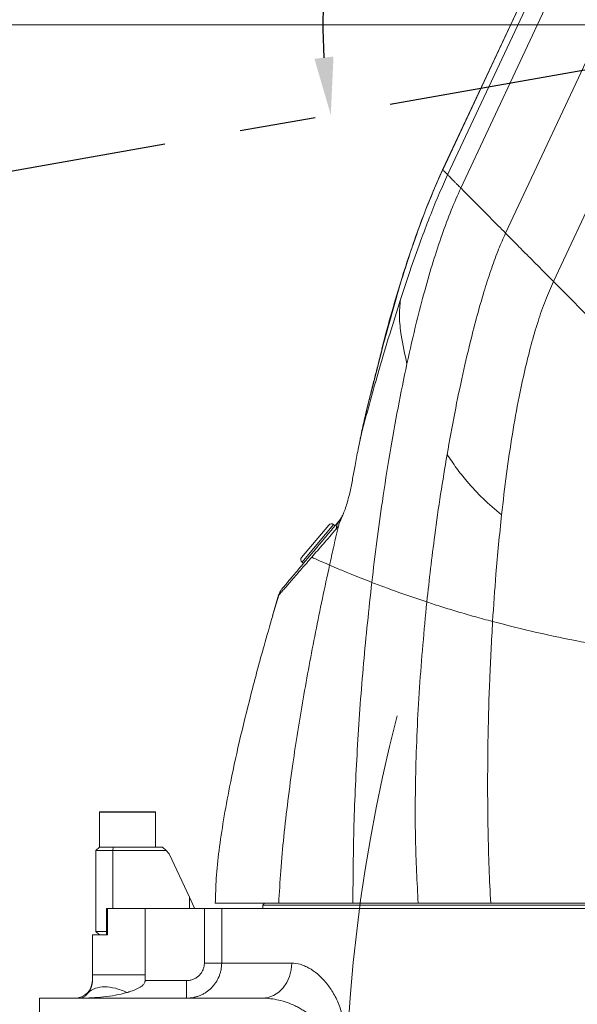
# Model space of a CAD drawing. Header units: millimetres. Extents: x 739 to 2419, y 424 to 1092.
# Tile 24 of 59: x 1820 to 1843, y 870 to 911. Entities that reach past the tile are written whole.
import ezdxf

# ---------------------------------------------------------------- set-up
doc = ezdxf.new("R2010")
doc.units = ezdxf.units.MM
doc.header["$PDSIZE"] = -1
doc.linetypes.add('CENTER2', pattern=[28.575, 19.05, -3.175, 3.175, -3.175])
doc.linetypes.add('CENTERX2', pattern=[20.32, 12.7, -2.54, 2.54, -2.54])
doc.layers.add('5', color=7, linetype='Continuous', lineweight=35)
doc.styles.add('SLDTEXTSTYLE0', font='TXT', dxfattribs={"width": 0.7})
doc.styles.get("Standard").update_dxf_attribs({"font": 'times.ttf'})
doc.dimstyles.new('ISO-25', dxfattribs={"dimtxt": 3.5, "dimasz": 2.5, "dimexe": 1.25, "dimexo": 0.625, "dimtad": 1, "dimdec": 0, "dimlfac": 6.8399, "dimtxsty": 'Standard', "dimcen": 2.5, "dimadec": 0, "dimazin": 0, "dimtfac": 1, "dimtmove": 0, "dimatfit": 3, "dimfxl": 1, "dimarcsym": 0})
doc.dimstyles.new('SLDDIMSTYLE3', dxfattribs={"dimtxt": 3.5, "dimasz": 2.4, "dimexe": 0, "dimexo": 0.0625, "dimgap": 0.875, "dimtad": 2, "dimlfac": 2, "dimrnd": 1e-09, "dimzin": 12, "dimdsep": 46, "dimtxsty": 'SLDTEXTSTYLE0', "dimsah": 1, "dimcen": 0.09, "dimadec": 0, "dimazin": 3, "dimtfac": 1, "dimtdec": 3, "dimtofl": 0, "dimtmove": 0, "dimatfit": 3, "dimfxl": 1, "dimfrac": 2, "dimtolj": 1, "dimtzin": 12, "dimlwd": 5, "dimlwe": 5, "dimarcsym": 0})

# ---------------------------------------------------------------- blocks, each defined once
blk = doc.blocks.new('*D101')
at = {"layer": '5', "color": 0, "lineweight": 5}
for p, q in [((1723.836, 910.443), (1723.836, 774.652)), ((1847.273, 840.828), (1847.273, 774.652)), ((1726.236, 774.652), (1844.873, 774.652))]:
    blk.add_line(p, q, dxfattribs=at)
at = {"layer": '5', "color": 0}
for points in [[(1726.236, 775.052), (1726.236, 774.252), (1723.836, 774.652)], [(1844.873, 774.252), (1844.873, 775.052), (1847.273, 774.652)]]:
    blk.add_solid(points, dxfattribs=at)
at = {"layer": 'Defpoints', "color": 0}
for p in [(1723.836, 910.506), (1847.273, 840.891), (1847.273, 774.652)]:
    blk.add_point(p, dxfattribs=at)
at = {"layer": '5', "color": 0, "lineweight": 5, "insert": (1787.563, 780.118), "char_height": 4.5, "attachment_point": 2}
blk.add_mtext('\\A1;844.01', dxfattribs=at)
blk = doc.blocks.new('*D103')
at = {"layer": '5', "color": 0, "lineweight": 5}
for p, q in [((1854.523, 910.506), (1800.118, 910.506)), ((1800.118, 908.106), (1800.118, 842.706)), ((1858.91, 840.306), (1800.118, 840.306))]:
    blk.add_line(p, q, dxfattribs=at)
at = {"layer": '5', "color": 0}
for points in [[(1800.518, 908.106), (1799.718, 908.106), (1800.118, 910.506)], [(1799.718, 842.706), (1800.518, 842.706), (1800.118, 840.306)]]:
    blk.add_solid(points, dxfattribs=at)
at = {"layer": 'Defpoints', "color": 0}
for p in [(1854.585, 910.506), (1800.118, 840.306), (1858.973, 840.306)]:
    blk.add_point(p, dxfattribs=at)
at = {"layer": '5', "color": 0, "lineweight": 5, "insert": (1796.954, 875.406), "char_height": 4.5, "attachment_point": 5, "rotation": 90}
blk.add_mtext('\\A1;480', dxfattribs=at)
blk = doc.blocks.new('*D104')
at = {"layer": '5', "color": 0, "lineweight": 5}
for p, q in [((1854.523, 974.856), (1800.028, 974.856)), ((1800.028, 912.906), (1800.028, 972.456)), ((1854.244, 910.506), (1800.028, 910.506))]:
    blk.add_line(p, q, dxfattribs=at)
at = {"layer": '5', "color": 0}
for points in [[(1800.428, 972.456), (1799.628, 972.456), (1800.028, 974.856)], [(1799.628, 912.906), (1800.428, 912.906), (1800.028, 910.506)]]:
    blk.add_solid(points, dxfattribs=at)
at = {"layer": 'Defpoints', "color": 0}
for p in [(1800.028, 974.856), (1854.585, 974.856), (1854.306, 910.506)]:
    blk.add_point(p, dxfattribs=at)
at = {"layer": '5', "color": 0, "lineweight": 5, "insert": (1796.864, 942.681), "char_height": 4.5, "attachment_point": 5, "rotation": 90}
blk.add_mtext('\\A1;440', dxfattribs=at)
blk = doc.blocks.new('*D110')
at = {"color": 0, "lineweight": -2}
for p, q in [((1863.344, 998.402), (1704.846, 998.402)), ((1705.846, 996.002), (1705.846, 923.243)), ((1705.846, 843.876), (1705.846, 916.635)), ((1824.589, 841.476), (1704.846, 841.476))]:
    blk.add_line(p, q, dxfattribs=at)
at = {"color": 0}
for points in [[(1706.246, 996.002), (1705.446, 996.002), (1705.846, 998.402)], [(1705.446, 843.876), (1706.246, 843.876), (1705.846, 841.476)]]:
    blk.add_solid(points, dxfattribs=at)
at = {"layer": 'Defpoints', "color": 0}
for p in [(1863.344, 998.402), (1705.846, 841.476), (1824.589, 841.476)]:
    blk.add_point(p, dxfattribs=at)
at = {"color": 0, "lineweight": 5, "insert": (1705.846, 919.939), "char_height": 3.5, "attachment_point": 5}
blk.add_mtext('1081', dxfattribs=at)
blk = doc.blocks.new('*D113')
at = {"color": 0, "lineweight": -2}
for start, end in [(96.3794, 127.25), (150.6875, 183.6206)]:
    blk.add_arc((1854.306, 910.506), 21.566, start, end, dxfattribs=at)
at = {"color": 0}
for points in [[(1851.932, 931.539), (1851.888, 932.338), (1854.306, 932.072)], [(1832.386, 909.097), (1833.18, 909.192), (1833.068, 906.761)]]:
    blk.add_solid(points, dxfattribs=at)
at = {"layer": 'Defpoints', "color": 0}
for p in [(1854.306, 964.506), (1835.944, 921.817), (1854.306, 910.506), (1854.306, 910.506), (1706.585, 884.459)]:
    blk.add_point(p, dxfattribs=at)
at = {"color": 0, "lineweight": 5, "insert": (1837.785, 924.369), "char_height": 3.5, "attachment_point": 5}
blk.add_mtext('100%%d', dxfattribs=at)

msp = doc.modelspace()

# ---------------------------------------------------------------- linework, layer by layer
at = {"color": 7, "linetype": 'Continuous', "lineweight": 5}
for p, q in [((1837.931968, 904.270597), (1843.329743, 915.783222)), ((1838.480283, 903.717675), (1843.991769, 915.472826)), ((1842.416839, 914.48398), (1837.723482, 904.473773)), ((1842.403562, 914.4506), (1837.725434, 904.472872)), ((1840.343626, 901.838673), (1846.241536, 914.418007)), ((1842.336241, 899.829314), (1848.647383, 913.290009)), ((1837.725434, 904.472872), (1837.727347, 904.476927)), ((1842.336241, 899.829314), (1847.828847, 894.290551)), ((1831.852468, 888.343261), (1832.98056, 889.687669)), ((1833.242619, 889.658691), (1833.186602, 889.705695)), ((1831.870494, 888.137219), (1831.926511, 888.090215)), ((1830.900195, 886.768008), (1830.644863, 885.91436)), ((1830.89534, 886.767331), (1830.771227, 886.336832)), ((1830.771227, 886.336832), (1830.644863, 885.91436)), ((1823.434028, 877.73136), (1823.434028, 876.283485)), ((1823.448653, 877.745985), (1825.759403, 877.745985)), ((1825.774028, 876.283485), (1825.774028, 877.73136)), ((1823.434028, 876.283485), (1823.287778, 876.137235)), ((1823.994111, 876.137235), (1823.287778, 876.137235)), ((1823.287778, 872.773485), (1823.287778, 876.137235)), ((1823.434028, 876.283485), (1824.014773, 876.283485)), ((1824.014773, 876.283485), (1823.994111, 876.137235)), ((1823.994111, 876.137235), (1823.994111, 873.72411)), ((1826.212778, 876.137235), (1823.994111, 876.137235)), ((1824.014773, 876.283485), (1826.066528, 876.283485)), ((1826.066528, 876.283485), (1826.212778, 876.137235)), ((1826.340562, 876.00945), (1826.212778, 876.137235)), ((1827.182997, 874.202844), (1826.340562, 876.00945)), ((1827.182997, 873.72411), (1827.182997, 874.202844)), ((1827.182997, 874.202844), (1827.382778, 873.774412)), ((1830.307778, 873.943485), (1830.234653, 873.87036)), ((1830.234653, 873.87036), (1830.234653, 873.72411)), ((1847.272778, 873.87036), (1830.234653, 873.87036)), ((1830.732112, 873.947525), (1830.740163, 873.943485)), ((1823.725765, 873.72411), (1823.725765, 872.627235)), ((1823.725765, 873.72411), (1823.767279, 873.72411)), ((1823.767279, 873.72411), (1823.767279, 872.627235)), ((1823.767279, 873.72411), (1825.338325, 873.72411)), ((1825.338325, 873.72411), (1825.338325, 870.966575)), ((1825.338325, 873.72411), (1827.805114, 873.72411)), ((1827.382778, 873.774412), (1827.382778, 873.72411)), ((1827.805114, 871.457235), (1827.805114, 873.72411)), ((1827.805114, 873.72411), (1828.526136, 873.72411)), ((1828.526136, 873.72411), (1828.526136, 871.457235)), ((1823.141528, 872.627235), (1823.141528, 870.725985)), ((1823.141528, 872.627235), (1823.14488, 872.627235)), ((1823.14488, 870.966575), (1823.14488, 872.627235)), ((1823.14488, 872.627235), (1823.767279, 872.627235)), ((1823.287778, 872.773485), (1823.725765, 872.773485)), ((1823.287778, 872.773485), (1823.434028, 872.627235)), ((1828.526136, 871.457235), (1827.805114, 871.457235)), ((1823.14488, 870.725985), (1823.14488, 870.966575)), ((1825.338325, 870.966575), (1825.338325, 870.725985)), ((1825.338325, 870.725985), (1827.063869, 870.725985)), ((1827.063869, 869.994735), (1827.063869, 870.725985)), ((1820.947778, 869.994735), (1830.221099, 869.994735)), ((1820.947778, 868.532235), (1820.947778, 869.994735))]:
    msp.add_line(p, q, dxfattribs=at)
at = {"color": 1, "linetype": 'CENTER2'}
msp.add_line((1854.30626, 910.505985), (1725.814294, 887.849384), dxfattribs=at)
at = {"color": 8, "linetype": 'Continuous', "lineweight": 5}
for p, q in [((1837.725434, 904.472872), (1837.730028, 904.470704)), ((1835.173565, 896.889046), (1835.167452, 896.890585)), ((1834.729022, 895.150633), (1834.728457, 895.181762)), ((1833.186602, 889.705695), (1831.870494, 888.137219)), ((1825.774028, 877.73136), (1823.434028, 877.73136)), ((1823.141528, 870.725985), (1823.14488, 870.725985))]:
    msp.add_line(p, q, dxfattribs=at)
at = {"color": 7, "linetype": 'Continuous', "lineweight": 5, "flags": 128}
msp.add_lwpolyline([(1831.43909, 871.457235), (1831.415687, 871.171915), (1831.346376, 870.89756), (1831.233822, 870.644713), (1831.082349, 870.423091), (1830.897779, 870.24121), (1830.687204, 870.106061), (1830.458717, 870.022836), (1830.221099, 869.994735)], dxfattribs=at)
at = {"lineweight": 5}
for centre, radius, start, end in [((1854.585278, 910.505985), 130.74895, 315, 195), ((1854.585278, 910.505985), 81.629474, 142.5, 247.5), ((1854.585278, 910.505985), 34.33357, 320, 116.8964923), ((1792.427951, 893.850979), 66.39895, 195, 297.75269549)]:
    msp.add_arc(centre, radius, start, end, dxfattribs=at)
at = {"color": 7, "linetype": 'Continuous', "lineweight": 5}
for centre, radius, start, end in [((1833.93277, 889.485645), 0.639923, 140.2054129, 176.5680896), ((1833.092594, 889.593661), 0.14625, 50, 140), ((1831.964502, 888.249253), 0.14625, 140, 230), ((1823.448653, 877.73136), 0.014625, 90, 180), ((1825.759403, 877.73136), 0.014625, 0, 90), ((1822.410278, 870.725985), 0.73125, 270, 0)]:
    msp.add_arc(centre, radius, start, end, dxfattribs=at)
for points, knots in [([(1837.720496, 904.474838), (1837.571733, 904.13776), (1837.269622, 903.45321), (1836.845128, 902.379865), (1836.43387, 901.22402), (1836.011968, 899.942734), (1835.5987, 898.543688), (1835.313003, 897.505999), (1835.179877, 896.947542), (1835.166328, 896.890704)], [0, 0, 0, 0, 0.137930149, 0.280113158, 0.431999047, 0.59718275, 0.785067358, 0.978124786, 1, 1, 1, 1]), ([(1837.727367, 904.476917), (1837.727366, 904.476915), (1837.518466, 904.037186), (1837.113978, 903.086997), (1836.565371, 901.60828), (1835.878766, 899.532867), (1835.455902, 897.947537), (1835.173565, 896.889046)], [0, 0, 0, 0, 0.000001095, 0.182183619, 0.38615181, 0.590146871, 1, 1, 1, 1]), ([(1837.931968, 904.270597), (1837.814333, 904.011621), (1837.56524, 903.463238), (1837.210564, 902.588459), (1836.819871, 901.56224), (1836.399471, 900.380298), (1836.117857, 899.523609), (1835.971151, 899.07732)], [0, 0, 0, 0, 0.14986659, 0.317343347, 0.502019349, 0.740578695, 1, 1, 1, 1]), ([(1837.727349, 904.476931), (1837.739067, 904.465116), (1837.762277, 904.441714), (1837.803103, 904.400544), (1837.847022, 904.356254), (1837.890292, 904.312629), (1837.918841, 904.283837), (1837.931968, 904.270597)], [0, 0, 0, 0, 0.202215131, 0.400547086, 0.597531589, 0.814934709, 1, 1, 1, 1]), ([(1837.931968, 904.270597), (1837.938427, 904.264084), (1837.951345, 904.251057), (1837.987841, 904.214255), (1838.04535, 904.156259), (1838.104648, 904.096476), (1838.153642, 904.047048), (1838.186812, 904.01361), (1838.221081, 903.979051), (1838.257727, 903.942065), (1838.285154, 903.914449), (1838.310515, 903.888864), (1838.333014, 903.866181), (1838.36196, 903.836994), (1838.4119, 903.78663), (1838.450098, 903.748113), (1838.480283, 903.717675)], [0, 0, 0, 0, 0.124989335, 0.249978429, 0.374829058, 0.499561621, 0.546470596, 0.597557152, 0.644291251, 0.691629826, 0.749773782, 0.756630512, 0.795398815, 0.841677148, 0.874886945, 1, 1, 1, 1]), ([(1838.480283, 903.717675), (1838.3446, 903.413249), (1838.059939, 902.774568), (1837.682994, 901.748704), (1837.315082, 900.627042), (1836.964101, 899.414057), (1836.593945, 897.99435), (1836.367102, 896.979884), (1836.237043, 896.39825)], [0, 0, 0, 0, 0.128460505, 0.269508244, 0.422787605, 0.58773064, 0.763629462, 1, 1, 1, 1]), ([(1838.480283, 903.717675), (1838.548744, 903.648638), (1838.685447, 903.510785), (1838.932446, 903.261705), (1839.19805, 902.99387), (1839.475626, 902.713966), (1839.756225, 902.431013), (1840.045502, 902.139282), (1840.241206, 901.941947), (1840.343626, 901.838673)], [0, 0, 0, 0, 0.141816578, 0.28317839, 0.42576116, 0.569348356, 0.711903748, 0.849227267, 1, 1, 1, 1]), ([(1840.343626, 901.838673), (1840.245067, 901.616233), (1840.033673, 901.139137), (1839.751073, 900.359623), (1839.465294, 899.482117), (1839.18396, 898.51098), (1838.874902, 897.331499), (1838.548847, 895.934839), (1838.21166, 894.316001), (1838.012344, 893.20127), (1837.909518, 892.626189)], [0, 0, 0, 0, 0.074042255, 0.158808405, 0.253991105, 0.359096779, 0.473523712, 0.636339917, 0.812390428, 1, 1, 1, 1]), ([(1840.343626, 901.838673), (1840.431251, 901.750308), (1840.607744, 901.572323), (1840.914598, 901.262876), (1841.201659, 900.973434), (1841.456978, 900.715964), (1841.668725, 900.502436), (1841.883012, 900.286347), (1842.105842, 900.061642), (1842.256941, 899.909278), (1842.336241, 899.829314)], [0, 0, 0, 0, 0.161756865, 0.325809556, 0.495640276, 0.595142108, 0.694802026, 0.794379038, 0.892085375, 1, 1, 1, 1]), ([(1835.954182, 899.720488), (1835.82106, 899.276083), (1835.539012, 898.334517), (1835.29418, 897.382581), (1835.164905, 896.879945)], [0, 0, 0, 0, 0.471985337, 1, 1, 1, 1]), ([(1842.336241, 899.829314), (1842.221396, 899.567755), (1841.980132, 899.018274), (1841.678109, 898.13191), (1841.394151, 897.162876), (1841.134883, 896.115755), (1840.870577, 894.873511), (1840.61437, 893.433245), (1840.371764, 891.796465), (1840.242436, 890.682794), (1840.176314, 890.113402)], [0, 0, 0, 0, 0.08262367, 0.173574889, 0.272750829, 0.379774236, 0.494091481, 0.653688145, 0.822939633, 1, 1, 1, 1]), ([(1835.971151, 899.07732), (1835.818909, 898.598059), (1835.50544, 897.61125), (1835.093678, 896.215749), (1834.713068, 894.873508), (1834.488146, 894.036722), (1834.373997, 893.612049)], [0, 0, 0, 0, 0.261723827, 0.538894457, 0.765986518, 1, 1, 1, 1]), ([(1835.971151, 899.07732), (1835.946491, 898.842319), (1835.897187, 898.372487), (1836.008858, 897.452732), (1836.150736, 896.79709), (1836.237043, 896.39825)], [0, 0, 0, 0, 0.28159159, 0.562978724, 1, 1, 1, 1]), ([(1835.16708, 896.890689), (1835.139908, 896.78255), (1835.06868, 896.499078), (1834.951567, 896.039564), (1834.83235, 895.576349), (1834.757437, 895.293338), (1834.727952, 895.181946)], [0, 0, 0, 0, 0.187160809, 0.490617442, 0.799509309, 1, 1, 1, 1]), ([(1835.173565, 896.889046), (1835.100356, 896.597974), (1834.952673, 896.010801), (1834.803997, 895.438988), (1834.729022, 895.150633)], [0, 0, 0, 0, 0.495718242, 1, 1, 1, 1]), ([(1836.237043, 896.39825), (1836.110573, 895.789512), (1835.851374, 894.541907), (1835.515158, 892.633432), (1835.224758, 890.777352), (1834.976593, 888.992086), (1834.842094, 887.870328), (1834.77417, 887.303822)], [0, 0, 0, 0, 0.199999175, 0.409896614, 0.628183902, 0.812226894, 1, 1, 1, 1]), ([(1834.729108, 895.184293), (1834.710028, 895.11124), (1834.653739, 894.895719), (1834.560995, 894.512335), (1834.442455, 893.981557), (1834.344869, 893.537565), (1834.290823, 893.257027), (1834.279255, 893.196982)], [0, 0, 0, 0, 0.113341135, 0.334376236, 0.581759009, 0.910481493, 1, 1, 1, 1]), ([(1834.729022, 895.150633), (1834.704833, 895.054769), (1834.58397, 894.575787), (1834.468627, 894.05796), (1834.379684, 893.638847), (1834.373997, 893.612049)], [0, 0, 0, 0, 0.189771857, 0.948195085, 1, 1, 1, 1]), ([(1834.373997, 893.612049), (1834.343927, 893.484687), (1834.283454, 893.22856), (1834.230571, 892.964691), (1834.203984, 892.832033)], [0, 0, 0, 0, 0.497258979, 1, 1, 1, 1]), ([(1834.203984, 892.832033), (1834.161032, 892.610983), (1834.082613, 892.207405), (1833.978688, 891.620546), (1833.875327, 891.083763), (1833.740936, 890.558396), (1833.586487, 890.129369), (1833.45866, 889.862349), (1833.400786, 889.692648), (1833.385666, 889.648313)], [0, 0, 0, 0, 0.184435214, 0.336729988, 0.488913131, 0.639044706, 0.818163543, 0.9524951, 1, 1, 1, 1]), ([(1837.909518, 892.626189), (1837.81782, 892.075393), (1837.630918, 890.952745), (1837.33729, 888.904556), (1837.168837, 887.411474), (1837.064469, 886.486412)], [0, 0, 0, 0, 0.268163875, 0.546579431, 1, 1, 1, 1]), ([(1837.909518, 892.626189), (1838.035805, 892.43733), (1838.289247, 892.058316), (1838.784184, 891.440419), (1839.396386, 890.773517), (1839.914935, 890.334627), (1840.176314, 890.113402)], [0, 0, 0, 0, 0.207386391, 0.416197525, 0.705730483, 1, 1, 1, 1]), ([(1831.036143, 887.029115), (1831.036139, 887.029112), (1831.034855, 887.02758), (1831.043924, 887.038389), (1831.092021, 887.095708), (1831.174396, 887.193879), (1831.325475, 887.373928), (1831.586291, 887.684756), (1831.949935, 888.118131), (1832.325546, 888.565766), (1832.667848, 888.973707), (1833.04077, 889.418137), (1833.307639, 889.73618), (1833.441089, 889.895219)], [0, 0, 0, 0, 0.0001801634, 0.075319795, 0.1504600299, 0.2261768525, 0.3018960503, 0.4491183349, 0.5970107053, 0.6976093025, 0.7982196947, 0.8990981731, 1, 1, 1, 1]), ([(1833.597222, 890.185077), (1833.596746, 890.18387), (1833.57331, 890.1244), (1833.529494, 890.038831), (1833.477595, 889.946225), (1833.445394, 889.903103), (1833.442008, 889.899309), (1833.441214, 889.898419)], [0, 0, 0, 0, 0.00657976, 0.324215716, 0.63982567, 0.915555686, 1, 1, 1, 1]), ([(1840.176314, 890.113402), (1840.092721, 889.289394), (1839.941995, 887.803623), (1839.845679, 886.329078), (1839.80278, 885.672316)], [0, 0, 0, 0, 0.55459956, 1, 1, 1, 1]), ([(1833.293995, 889.523952), (1833.110619, 889.312394), (1832.74366, 888.889035), (1832.430633, 888.530684), (1832.274031, 888.351407)], [0, 0, 0, 0, 0.499715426, 1, 1, 1, 1]), ([(1833.385666, 889.648313), (1833.315504, 889.345451), (1833.190036, 888.803856), (1833.06963, 888.261524), (1833.016556, 888.022466)], [0, 0, 0, 0, 0.55920363, 1, 1, 1, 1]), ([(1833.385666, 889.648313), (1833.385666, 889.648312), (1833.354889, 889.600585), (1833.324442, 889.562268), (1833.293995, 889.523952)], [0, 0, 0, 0, 0.0000238, 1, 1, 1, 1]), ([(1832.274031, 888.351407), (1832.132528, 888.188397), (1831.827886, 887.837454), (1831.441923, 887.393655), (1831.182184, 887.094641), (1831.032337, 886.922516), (1830.95054, 886.82885), (1830.902661, 886.774533), (1830.893858, 886.765172), (1830.89534, 886.767331), (1830.89534, 886.767331)], [0, 0, 0, 0, 0.1761829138, 0.3793038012, 0.5832102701, 0.6870447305, 0.790876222, 0.8954381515, 0.9999992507, 1, 1, 1, 1]), ([(1832.274031, 888.351407), (1832.375991, 888.305284), (1832.580125, 888.212941), (1832.870977, 888.086002), (1833.016556, 888.022466)], [0, 0, 0, 0, 0.499476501, 1, 1, 1, 1]), ([(1833.016556, 888.022466), (1832.817039, 887.091122), (1832.421006, 885.242444), (1831.911966, 882.4878), (1831.537419, 880.14679), (1831.279381, 878.233118), (1831.110876, 876.749781), (1830.97925, 875.329696), (1830.9267, 874.395633), (1830.901262, 873.943485)], [0, 0, 0, 0, 0.203076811, 0.403099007, 0.59598201, 0.70469295, 0.808757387, 0.90742584, 1, 1, 1, 1]), ([(1833.016556, 888.022466), (1833.138997, 887.969825), (1833.38388, 887.864544), (1833.979778, 887.615661), (1834.478821, 887.419761), (1834.77417, 887.303822)], [0, 0, 0, 0, 0.289856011, 0.57971579, 1, 1, 1, 1]), ([(1831.036143, 887.029115), (1831.013519, 886.999968), (1830.952191, 886.920956), (1830.917337, 886.826772), (1830.89534, 886.767331)], [0, 0, 0, 0, 0.368888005, 1, 1, 1, 1]), ([(1834.77417, 887.303822), (1834.653477, 886.179782), (1834.410695, 883.918685), (1834.170238, 880.548855), (1834.010856, 877.214893), (1833.993917, 875.025317), (1833.985548, 873.943485)], [0, 0, 0, 0, 0.250047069, 0.502989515, 0.754435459, 1, 1, 1, 1]), ([(1834.77417, 887.303822), (1834.974977, 887.227277), (1835.376479, 887.07423), (1836.149585, 886.793793), (1836.728604, 886.599255), (1837.064469, 886.486412)], [0, 0, 0, 0, 0.29586178, 0.591558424, 1, 1, 1, 1]), ([(1837.064469, 886.486412), (1836.95299, 885.296305), (1836.729135, 882.906517), (1836.589886, 879.610733), (1836.568506, 876.616543), (1836.659006, 874.825671), (1836.703587, 873.943485)], [0, 0, 0, 0, 0.281892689, 0.56605305, 0.786237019, 1, 1, 1, 1]), ([(1837.064469, 886.486412), (1837.271982, 886.419008), (1837.688077, 886.283852), (1838.355622, 886.079753), (1839.057636, 885.874517), (1839.553673, 885.739913), (1839.80278, 885.672316)], [0, 0, 0, 0, 0.2460312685, 0.4933285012, 0.7455528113, 1, 1, 1, 1]), ([(1830.649529, 885.914709), (1830.528499, 885.49936), (1830.209594, 884.404951), (1829.740942, 882.650133), (1829.257291, 880.689884), (1828.880274, 878.954147), (1828.601972, 877.450821), (1828.414674, 876.182186), (1828.288217, 875.024248), (1828.269217, 874.289287), (1828.260278, 873.943485)], [0, 0, 0, 0, 0.106043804, 0.279416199, 0.445173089, 0.600914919, 0.714737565, 0.81985118, 0.915239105, 1, 1, 1, 1]), ([(1839.80278, 885.672316), (1839.759355, 884.874644), (1839.673119, 883.2906), (1839.609093, 880.958781), (1839.589833, 878.861423), (1839.608648, 877.018839), (1839.648938, 875.443651), (1839.700906, 874.429613), (1839.72582, 873.943485)], [0, 0, 0, 0, 0.202793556, 0.402714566, 0.595726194, 0.739887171, 0.875302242, 1, 1, 1, 1]), ([(1839.80278, 885.672316), (1840.41131, 885.517043), (1841.628213, 885.206538), (1843.381809, 884.843967), (1844.811649, 884.593473), (1845.889919, 884.428975), (1846.437291, 884.355871), (1846.710804, 884.319342)], [0, 0, 0, 0, 0.27123866, 0.542406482, 0.769904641, 0.885025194, 1, 1, 1, 1]), ([(1828.260278, 873.943485), (1828.274735, 873.943485), (1828.303648, 873.943485), (1828.537227, 873.943485), (1828.90733, 873.943485), (1829.427842, 873.943485), (1830.079235, 873.943485), (1830.627246, 873.943485), (1830.901262, 873.943485)], [0, 0, 0, 0, 0.166666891, 0.333326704, 0.5, 0.666666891, 0.833326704, 1, 1, 1, 1]), ([(1830.901262, 873.943485), (1831.196954, 873.943485), (1831.788324, 873.943485), (1832.82172, 873.943485), (1833.597595, 873.943485), (1833.985548, 873.943485)], [0, 0, 0, 0, 0.333333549, 0.66665349, 1, 1, 1, 1]), ([(1839.72582, 873.943485), (1840.326972, 873.943485), (1841.529275, 873.943485), (1843.378155, 873.943485), (1845.223408, 873.943485), (1846.443401, 873.943485), (1847.053403, 873.943485)], [0, 0, 0, 0, 0.257266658, 0.514533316, 0.757264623, 1, 1, 1, 1]), ([(1847.053403, 873.72411), (1842.090403, 873.72411), (1837.342606, 873.72411), (1831.019296, 873.72411), (1829.17978, 873.72411), (1828.526136, 873.72411)], [0.2518138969, 0.2518138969, 0.2518138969, 0.2518138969, 0.375, 0.375, 0.4735017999, 0.4735017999, 0.4735017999, 0.4735017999]), ([(1828.526136, 871.457235), (1828.526136, 871.360518), (1828.51664, 871.265411), (1828.488729, 871.12507), (1828.477131, 871.078679), (1828.449238, 870.986693), (1828.432881, 870.941022), (1828.377785, 870.808187), (1828.332826, 870.724158), (1828.253127, 870.604859), (1828.224351, 870.566045), (1828.163264, 870.491666), (1828.131114, 870.456255), (1828.029987, 870.355203), (1827.956376, 870.294694), (1827.836403, 870.21451), (1827.795041, 870.189742), (1827.710842, 870.144758), (1827.624818, 870.104086), (1827.535184, 870.071934), (1827.443716, 870.044112), (1827.396843, 870.032332), (1827.255555, 870.004172), (1827.160266, 869.994735), (1827.063869, 869.994735)], [0, 0, 0, 0, 0.125, 0.125, 0.1875, 0.1875, 0.25, 0.25, 0.375, 0.375, 0.4375, 0.4375, 0.5, 0.5, 0.625, 0.625, 0.6875, 0.6875, 0.75, 0.8125, 0.8125, 0.875, 0.875, 1, 1, 1, 1]), ([(1827.063869, 870.725985), (1827.112466, 870.725985), (1827.160519, 870.730659), (1827.255551, 870.749261), (1827.302082, 870.763183), (1827.390867, 870.799322), (1827.433678, 870.821727), (1827.514751, 870.874908), (1827.552113, 870.905039), (1827.620634, 870.972222), (1827.652062, 871.009744), (1827.70625, 871.08931), (1827.729207, 871.131385), (1827.757368, 871.197974), (1827.765737, 871.220886), (1827.780014, 871.267062), (1827.785953, 871.290355), (1827.800246, 871.360836), (1827.805114, 871.40862), (1827.805114, 871.457235)], [0, 0, 0, 0, 0.125, 0.125, 0.25, 0.25, 0.375, 0.375, 0.5, 0.5, 0.625, 0.625, 0.75, 0.75, 0.8125, 0.8125, 0.875, 0.875, 1, 1, 1, 1]), ([(1831.43909, 871.457235), (1831.555822, 871.457235), (1831.674072, 871.439071), (1831.853598, 871.386716), (1831.913797, 871.365047), (1832.034864, 871.313258), (1832.095454, 871.283226), (1832.275228, 871.182092), (1832.393275, 871.099726), (1832.566859, 870.95361), (1832.624131, 870.901114), (1832.737257, 870.788134), (1832.793288, 870.727402), (1832.95571, 870.535921), (1833.057432, 870.395239), (1833.197621, 870.162368), (1833.242307, 870.080989), (1833.326595, 869.910352), (1833.365577, 869.82235), (1833.436657, 869.640696), (1833.468757, 869.547046), (1833.52525, 869.35359), (1833.549675, 869.25332), (1833.608337, 868.950575), (1833.628892, 868.743997), (1833.628892, 868.532235)], [0, 0, 0, 0, 0.125, 0.125, 0.1875, 0.1875, 0.25, 0.25, 0.375, 0.375, 0.4375, 0.4375, 0.5, 0.5, 0.625, 0.625, 0.6875, 0.6875, 0.75, 0.75, 0.8125, 0.8125, 0.875, 0.875, 1, 1, 1, 1]), ([(1825.338325, 870.966575), (1825.196243, 870.966575), (1825.054213, 870.966575), (1824.775459, 870.966575), (1824.638735, 870.966575), (1824.490832, 870.966575), (1824.474481, 870.966575), (1824.441955, 870.966575), (1824.425779, 870.966575), (1824.313192, 870.966575), (1824.219993, 870.966575), (1824.012433, 870.966575), (1823.901374, 870.966575), (1823.77477, 870.966575), (1823.750062, 870.966575), (1823.65378, 870.966575), (1823.587301, 870.966575), (1823.447043, 870.966575), (1823.378216, 870.966575), (1823.315217, 870.966575), (1823.308418, 870.966575), (1823.255639, 870.966575), (1823.219349, 870.966575), (1823.163582, 870.966575), (1823.147248, 870.966575), (1823.14488, 870.966575)], [0, 0, 0, 0, 0.125, 0.125, 0.25, 0.25, 0.265625, 0.265625, 0.28125, 0.28125, 0.375, 0.375, 0.5, 0.5, 0.53125, 0.53125, 0.625, 0.625, 0.75, 0.75, 0.765625, 0.765625, 0.875, 0.875, 1, 1, 1, 1]), ([(1822.976726, 870.227807), (1822.980793, 870.2334), (1822.988641, 870.244193), (1823.004354, 870.267214), (1823.023956, 870.298085), (1823.047856, 870.340409), (1823.067719, 870.380831), (1823.083269, 870.417014), (1823.094825, 870.446733), (1823.106176, 870.47963), (1823.117292, 870.517013), (1823.127013, 870.556816), (1823.135038, 870.599367), (1823.139816, 870.634554), (1823.142479, 870.663382), (1823.143834, 870.683811), (1823.144713, 870.704674), (1823.144824, 870.718914), (1823.14488, 870.725985)], [0, 0, 0, 0, 0.0647474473, 0.1249430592, 0.2499009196, 0.3747543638, 0.4995489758, 0.5621411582, 0.6247789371, 0.6873244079, 0.7498335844, 0.8166286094, 0.8666759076, 0.9169665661, 0.9381937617, 0.9585064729, 0.9793982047, 1, 1, 1, 1]), ([(1825.338325, 870.725985), (1825.338256, 870.722127), (1825.338119, 870.714413), (1825.337004, 870.702879), (1825.334947, 870.689628), (1825.331413, 870.674597), (1825.322443, 870.647028), (1825.301489, 870.605476), (1825.265617, 870.560381), (1825.220232, 870.517008), (1825.175273, 870.481872), (1825.125633, 870.448584), (1825.076651, 870.419731), (1825.00643, 870.382861), (1824.916522, 870.341703), (1824.806168, 870.298755), (1824.713357, 870.267523), (1824.638012, 870.244297), (1824.600157, 870.23343), (1824.580568, 870.227807)], [0, 0, 0, 0, 0.0118682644, 0.0237293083, 0.0356286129, 0.0531401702, 0.0712445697, 0.1250192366, 0.1961136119, 0.2496177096, 0.321197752, 0.3749080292, 0.4376054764, 0.5002286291, 0.6250831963, 0.7500027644, 0.8750266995, 0.9353275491, 1, 1, 1, 1]), ([(1822.976726, 870.227807), (1822.94452, 870.184155), (1822.912991, 870.149586), (1822.851544, 870.091658), (1822.8216, 870.068483), (1822.734443, 870.013133), (1822.679935, 869.994735), (1822.629002, 869.994735)], [0, 0, 0, 0, 0.25, 0.25, 0.5, 0.5, 1, 1, 1, 1]), ([(1824.580568, 870.227807), (1824.421481, 870.182852), (1824.260633, 870.147783), (1823.936928, 870.089489), (1823.773923, 870.066476), (1823.447202, 870.030151), (1823.283702, 870.016897), (1822.95651, 869.999184), (1822.793094, 869.994735), (1822.629002, 869.994735)], [0, 0, 0, 0, 0.25, 0.25, 0.5, 0.5, 0.75, 0.75, 1, 1, 1, 1]), ([(1824.580568, 870.227807), (1824.418333, 870.30472), (1824.256112, 870.364124), (1823.942913, 870.443805), (1823.79196, 870.464076), (1823.511784, 870.464076), (1823.382584, 870.443805), (1823.154893, 870.364124), (1823.056421, 870.30472), (1822.976726, 870.227807)], [0, 0, 0, 0, 0.25, 0.25, 0.5, 0.5, 0.75, 0.75, 1, 1, 1, 1]), ([(1832.579379, 868.532235), (1832.579379, 868.603896), (1832.569217, 868.673486), (1832.540825, 868.775185), (1832.529136, 868.808599), (1832.502358, 868.873081), (1832.487166, 868.904454), (1832.437347, 868.995484), (1832.399176, 869.051098), (1832.316068, 869.155288), (1832.271091, 869.203822), (1832.175977, 869.295401), (1832.126265, 869.337992), (1832.02468, 869.417393), (1831.972616, 869.454364), (1831.866513, 869.523859), (1831.812471, 869.556375), (1831.702764, 869.617558), (1831.646959, 869.646285), (1831.478676, 869.726676), (1831.365365, 869.772677), (1831.137335, 869.851856), (1831.022606, 869.885003), (1830.792104, 869.938895), (1830.676647, 869.959516), (1830.447795, 869.987391), (1830.334069, 869.994735), (1830.221099, 869.994735)], [0, 0, 0, 0, 0.0625, 0.0625, 0.09375, 0.09375, 0.125, 0.125, 0.1875, 0.1875, 0.25, 0.25, 0.3125, 0.3125, 0.375, 0.375, 0.4375, 0.4375, 0.5, 0.5, 0.625, 0.625, 0.75, 0.75, 0.875, 0.875, 1, 1, 1, 1])]:
    msp.add_open_spline(points, degree=3, knots=knots, dxfattribs=at)
for points in [[(1833.985548, 873.943485), (1834.413126, 873.943485), (1835.268281, 873.943485), (1836.225151, 873.943485), (1836.703587, 873.943485)], [(1836.703587, 873.943485), (1837.188627, 873.943485), (1838.158707, 873.943485), (1839.203449, 873.943485), (1839.72582, 873.943485)], [(1828.526136, 871.457235), (1828.970847, 871.457235), (1829.964483, 871.457235), (1831.43909, 871.457235)]]:
    msp.add_open_spline(points, degree=3, dxfattribs=at)
at = {"layer": '5', "linetype": 'CENTERX2', "lineweight": 5}
msp.add_arc((1900.087599, 865.003663), 66.39895, 165.39602776, 201.29368227, dxfattribs=at)

# ---------------------------------------------------------------- dimensions: what is measured, and where the dimension line sits
at = {"color": 3, "lineweight": 5}
dim = msp.add_linear_dim(base=(1705.845506, 841.475985), p1=(1863.344038, 998.402235), p2=(1824.588709, 841.475985), angle=90, text='1081', dimstyle='ISO-25', override={"dimtxt": 3.5, "dimasz": 2.4, "dimexe": 1, "dimexo": 0, "dimgap": 1.524, "dimtad": 1, "dimjust": 0, "dimtih": 1, "dimtoh": 1, "dimdec": 2, "dimlfac": 5, "dimzin": 0, "dimpost": '<>', "dimse1": 0, "dimse2": 0, "dimsd1": 0, "dimsd2": 0, "dimadec": 2, "dimtdec": 3, "dimtofl": 1, "dimtvp": 0.1, "dimtzin": 0}, dxfattribs=at)
dim.commit()
dim.dimension.update_dxf_attribs({"geometry": '*D110', "text_midpoint": (1705.845506, 919.93911)})
dim = msp.add_angular_dim_2l(base=(1835.94443, 921.817461), line1=((1854.30626, 910.505985), (1706.585097, 884.458758)), line2=((1854.30626, 910.505985), (1854.30626, 964.505985)), dimstyle='ISO-25', override={"dimasz": 2.4, "dimexe": 1, "dimexo": 0, "dimgap": 1.524, "dimtih": 1, "dimtoh": 1, "dimlfac": 2.5, "dimzin": 0, "dimpost": '<>', "dimtdec": 3, "dimtvp": 0.1, "dimtzin": 0}, dxfattribs=at)
dim.commit()
dim.dimension.update_dxf_attribs({"geometry": '*D113', "text_midpoint": (1837.785498, 924.36855)})
at = {"layer": '5', "color": 1, "lineweight": 5}
for base, p1, p2, text, picture, middle in [((1800.027502, 974.855985), (1854.30626, 910.505985), (1854.585278, 974.855985), '440', '*D104', (1796.863569, 942.680985)), ((1800.117692, 840.305985), (1854.585278, 910.505985), (1858.972778, 840.305985), '480', '*D103', (1796.953759, 875.405985))]:
    dim = msp.add_linear_dim(base=base, p1=p1, p2=p2, angle=90, text=text, dimstyle='SLDDIMSTYLE3', override={"dimtxt": 4.5, "dimgap": 0.875, "dimtad": 1, "dimjust": 0, "dimdec": 0, "dimlfac": 2, "dimpost": '<>', "dimtxsty": 'Standard', "dimse1": 0, "dimse2": 0, "dimsd1": 0, "dimsd2": 0, "dimtofl": 0, "dimtvp": 0.1, "dimfrac": 0}, dxfattribs=at)
    dim.commit()
    dim.dimension.update_dxf_attribs({"geometry": picture, "text_midpoint": middle})
at = {"layer": '5', "color": 3, "lineweight": 5}
dim = msp.add_linear_dim(base=(1847.272778, 774.652308), p1=(1723.836328, 910.505985), p2=(1847.272778, 840.890985), text='844.01', dimstyle='SLDDIMSTYLE3', override={"dimtxt": 4.5, "dimgap": 0.875, "dimtad": 1, "dimdec": 0, "dimlfac": 2, "dimpost": '<>', "dimtxsty": 'Standard', "dimse1": 0, "dimse2": 0, "dimsd1": 0, "dimsd2": 0, "dimtofl": 0, "dimtvp": 0.1, "dimfrac": 0}, dxfattribs=at)
dim.commit()
dim.dimension.update_dxf_attribs({"geometry": '*D101', "text_midpoint": (1787.562749, 774.652308), "dimtype": 160})

doc.saveas('drawing.dxf')
